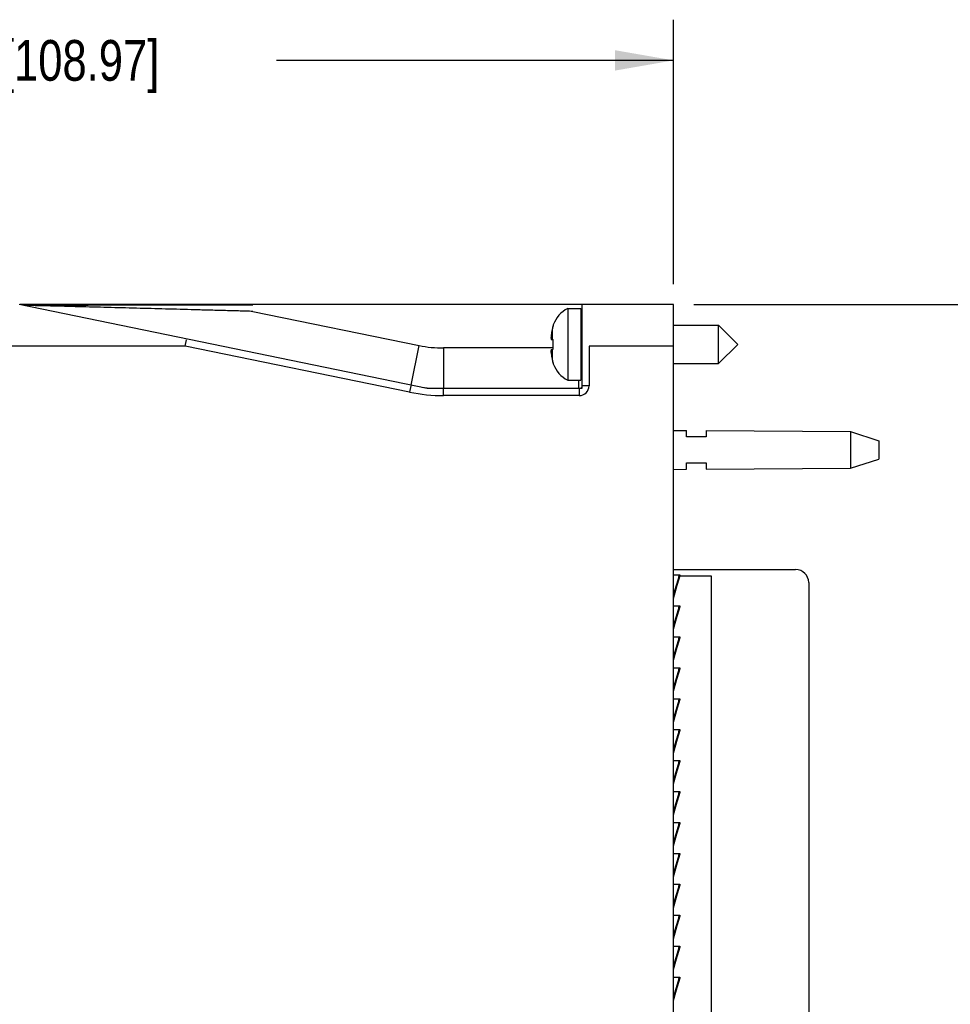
# Model space of a CAD drawing. Header units: inches. Extents: x 0 to 22, y 0 to 17.
# Tile 19 of 41: x 9.8 to 12.7, y 9.4 to 12.5. Entities that reach past the tile are written whole.
import ezdxf

# ---------------------------------------------------------------- set-up
doc = ezdxf.new("R2010")
doc.units = ezdxf.units.IN
doc.header["$LTSCALE"] = 1.21
doc.header["$MEASUREMENT"] = 0
doc.layers.get('0').update_dxf_attribs({"linetype": 'CONTINUOUS'})
doc.layers.add('DIMENSIONS', color=7, linetype='CONTINUOUS')
doc.styles.get("Standard").update_dxf_attribs({"font": 'txt', "width": 0.8})
doc.dimstyles.new('DIMSTYLE_2', dxfattribs={"dimtxt": 0.125, "dimasz": 0.18, "dimexe": 0.18, "dimexo": 0.0625, "dimgap": 0.09, "dimtad": 0, "dimtih": 1, "dimtoh": 1, "dimdec": 3, "dimzin": 4, "dimdsep": 46, "dimtxsty": 'STANDARD', "dimblk": '_FILLED', "dimblk1": '_FILLED', "dimblk2": '_FILLED', "dimcen": 0.09, "dimadec": 0, "dimazin": 0, "dimtp": 0.01, "dimtm": 0.01, "dimtfac": 1, "dimtdec": 3, "dimtofl": 0, "dimtmove": 0, "dimatfit": 3, "dimldrblk": '_FILLED', "dimfxl": 1, "dimtolj": 1, "dimtzin": 4, "dimarcsym": 0})

# ---------------------------------------------------------------- blocks, each defined once
blk = doc.blocks.new('_FILLED')
at = {"color": 0, "linetype": 'BYBLOCK'}
blk.add_solid([(0, 0), (-1, 0.174), (-1, -0.174)], dxfattribs=at)
blk = doc.blocks.new('*D11')
at = {"layer": 'DIMENSIONS', "color": 2, "linetype": 'CONTINUOUS'}
for p, q in [((7.515, 10.67), (7.515, 12.4712)), ((11.805, 11.6587), (11.805, 12.4712)), ((7.515, 12.3462), (8.735, 12.3462)), ((11.805, 12.3462), (10.585, 12.3462))]:
    blk.add_line(p, q, dxfattribs=at)
at = {"layer": 'DIMENSIONS', "color": 2, "linetype": 'CONTINUOUS', "xscale": 0.18, "yscale": 0.18, "zscale": 0.18, "rotation": 180}
blk.add_blockref('_FILLED', (7.515, 12.3462), dxfattribs=at)
at = {"layer": 'DIMENSIONS', "color": 2, "linetype": 'CONTINUOUS', "xscale": 0.18, "yscale": 0.18, "zscale": 0.18}
blk.add_blockref('_FILLED', (11.805, 12.3462), dxfattribs=at)
at = {"layer": 'DIMENSIONS', "color": 2, "linetype": 'CONTINUOUS', "insert": (9.66, 12.4087), "char_height": 0.125, "width": 1.725, "attachment_point": 2, "line_spacing_factor": 0.9}
blk.add_mtext('2X 4.290{\\Ftxt.shx;\\W1.000000;\\H0.125000; }[108.97]', dxfattribs=at)
blk = doc.blocks.new('*D13')
at = {"layer": 'DIMENSIONS', "color": 2, "linetype": 'CONTINUOUS'}
for p, q in [((11.8675, 11.5962), (13.56, 11.5962)), ((13.435, 11.5962), (13.435, 9.1882)), ((13.435, 6.5302), (13.435, 8.9382)), ((11.8675, 6.5302), (13.56, 6.5302))]:
    blk.add_line(p, q, dxfattribs=at)
at = {"layer": 'DIMENSIONS', "color": 2, "linetype": 'CONTINUOUS', "xscale": 0.18, "yscale": 0.18, "zscale": 0.18}
for p, rotation in [((13.435, 11.5962), 90), ((13.435, 6.5302), 270)]:
    blk.add_blockref('_FILLED', p, dxfattribs=dict(at, rotation=rotation))
at = {"layer": 'DIMENSIONS', "color": 2, "linetype": 'CONTINUOUS', "insert": (13.435, 9.1257), "char_height": 0.125, "width": 1.425, "attachment_point": 2, "line_spacing_factor": 0.9}
blk.add_mtext('5.066{\\Ftxt.shx;\\W1.000000;\\H0.125000; }[128.68]', dxfattribs=at)

msp = doc.modelspace()

# ---------------------------------------------------------------- linework, layer by layer
at = {"color": 6, "linetype": 'CONTINUOUS'}
for p, q in [((11.048, 11.3392), (9.795, 11.5962)), ((11.805, 11.5962), (9.7973, 11.5962)), ((11.523, 11.5962), (11.523, 11.3392)), ((11.805, 11.469), (11.805, 11.5962)), ((11.523, 11.3392), (11.048, 11.3392)), ((11.805, 10.7662), (11.8245, 10.7662)), ((11.8223, 10.7639), (11.805, 10.7069)), ((11.8214, 10.7608), (11.8223, 10.7639)), ((11.8227, 10.7662), (11.8223, 10.7646)), ((11.8223, 10.7639), (11.8242, 10.7633)), ((11.8225, 10.7645), (11.8226, 10.7656)), ((11.8242, 10.7633), (11.805, 10.7)), ((11.805, 10.6712), (11.8245, 10.6712)), ((11.8223, 10.6689), (11.805, 10.6119)), ((11.8242, 10.6683), (11.805, 10.605)), ((11.8214, 10.6658), (11.8223, 10.6689)), ((11.8227, 10.6712), (11.8223, 10.6696)), ((11.8223, 10.6689), (11.8242, 10.6683)), ((11.8225, 10.6695), (11.8226, 10.6706)), ((11.805, 10.5762), (11.8245, 10.5762)), ((11.8223, 10.5739), (11.805, 10.5169)), ((11.8242, 10.5733), (11.805, 10.51)), ((11.8214, 10.5708), (11.8223, 10.5739)), ((11.8227, 10.5762), (11.8223, 10.5746)), ((11.8223, 10.5739), (11.8242, 10.5733)), ((11.8225, 10.5745), (11.8226, 10.5756)), ((11.805, 10.4812), (11.8245, 10.4812)), ((11.8223, 10.4789), (11.805, 10.4219)), ((11.8242, 10.4783), (11.805, 10.415)), ((11.8214, 10.4758), (11.8223, 10.4789)), ((11.8227, 10.4812), (11.8223, 10.4796)), ((11.8223, 10.4789), (11.8242, 10.4783)), ((11.8226, 10.4806), (11.8225, 10.4795)), ((11.805, 10.3862), (11.8245, 10.3862)), ((11.8223, 10.3839), (11.805, 10.3269)), ((11.8242, 10.3833), (11.805, 10.32)), ((11.8214, 10.3808), (11.8223, 10.3839)), ((11.8227, 10.3862), (11.8223, 10.3846)), ((11.8223, 10.3839), (11.8242, 10.3833)), ((11.8226, 10.3856), (11.8225, 10.3845)), ((11.805, 10.2912), (11.8245, 10.2912)), ((11.8223, 10.2889), (11.805, 10.2319)), ((11.8242, 10.2883), (11.805, 10.225)), ((11.8214, 10.2858), (11.8223, 10.2889)), ((11.8227, 10.2912), (11.8223, 10.2896)), ((11.8223, 10.2889), (11.8242, 10.2883)), ((11.8226, 10.2906), (11.8225, 10.2895)), ((11.805, 10.1962), (11.8245, 10.1962)), ((11.8223, 10.1939), (11.805, 10.1369)), ((11.8242, 10.1933), (11.805, 10.13)), ((11.8214, 10.1908), (11.8223, 10.1939)), ((11.8227, 10.1962), (11.8223, 10.1946)), ((11.8223, 10.1939), (11.8242, 10.1933)), ((11.8225, 10.1945), (11.8226, 10.1956)), ((11.805, 10.1012), (11.8245, 10.1012)), ((11.8223, 10.0989), (11.805, 10.0419)), ((11.8242, 10.0983), (11.805, 10.035)), ((11.8214, 10.0958), (11.8223, 10.0989)), ((11.8227, 10.1012), (11.8223, 10.0996)), ((11.8223, 10.0989), (11.8242, 10.0983)), ((11.8225, 10.0995), (11.8226, 10.1006)), ((11.805, 10.0062), (11.8245, 10.0062)), ((11.8223, 10.0039), (11.805, 9.9469)), ((11.8242, 10.0033), (11.805, 9.94)), ((11.8214, 10.0008), (11.8223, 10.0039)), ((11.8227, 10.0062), (11.8223, 10.0046)), ((11.8223, 10.0039), (11.8242, 10.0033)), ((11.8225, 10.0045), (11.8226, 10.0056)), ((11.805, 9.9112), (11.8245, 9.9112)), ((11.8223, 9.9089), (11.805, 9.8519)), ((11.8242, 9.9083), (11.805, 9.845)), ((11.8214, 9.9058), (11.8223, 9.9089)), ((11.8227, 9.9112), (11.8223, 9.9096)), ((11.8223, 9.9089), (11.8242, 9.9083)), ((11.8225, 9.9095), (11.8226, 9.9106)), ((11.805, 9.8162), (11.8245, 9.8162)), ((11.8223, 9.8139), (11.805, 9.7569)), ((11.8242, 9.8133), (11.805, 9.75)), ((11.8214, 9.8108), (11.8223, 9.8139)), ((11.8227, 9.8162), (11.8223, 9.8146)), ((11.8223, 9.8139), (11.8242, 9.8133)), ((11.8226, 9.8156), (11.8225, 9.8145)), ((11.805, 9.7212), (11.8245, 9.7212)), ((11.8223, 9.7189), (11.805, 9.6619)), ((11.8242, 9.7183), (11.805, 9.655)), ((11.8214, 9.7158), (11.8223, 9.7189)), ((11.8227, 9.7212), (11.8223, 9.7196)), ((11.8223, 9.7189), (11.8242, 9.7183)), ((11.8225, 9.7195), (11.8226, 9.7206)), ((11.805, 9.6262), (11.8245, 9.6262)), ((11.8223, 9.6239), (11.805, 9.5669)), ((11.8242, 9.6233), (11.805, 9.56)), ((11.8214, 9.6208), (11.8223, 9.6239)), ((11.8227, 9.6262), (11.8223, 9.6246)), ((11.8223, 9.6239), (11.8242, 9.6233)), ((11.8225, 9.6245), (11.8226, 9.6256)), ((11.805, 9.5312), (11.8245, 9.5312)), ((11.8223, 9.5289), (11.805, 9.4719)), ((11.8242, 9.5283), (11.805, 9.465)), ((11.8214, 9.5258), (11.8223, 9.5289)), ((11.8227, 9.5312), (11.8223, 9.5296)), ((11.8223, 9.5289), (11.8242, 9.5283)), ((11.8225, 9.5295), (11.8226, 9.5306))]:
    msp.add_line(p, q, dxfattribs=at)
at = {"color": 7, "linetype": 'CONTINUOUS'}
for p, q in [((11.4797, 11.5844), (11.4797, 11.3639)), ((11.4797, 11.5844), (11.52, 11.5844)), ((11.52, 11.5844), (11.52, 11.3639)), ((11.4353, 11.5343), (11.4353, 11.5325)), ((11.805, 11.5332), (11.9432, 11.5332)), ((11.9432, 11.4151), (11.9432, 11.5332)), ((11.9432, 11.5332), (12.0023, 11.4742)), ((11.4289, 11.4895), (11.4353, 11.4887)), ((11.4289, 11.4589), (11.4353, 11.4597)), ((11.4353, 11.4597), (11.4353, 11.4887)), ((11.805, 6.6574), (11.805, 11.469)), ((11.9432, 11.4151), (12.0023, 11.4742)), ((11.4353, 11.4159), (11.4353, 11.4141)), ((11.805, 11.4151), (11.9432, 11.4151)), ((11.4797, 11.3639), (11.52, 11.3639)), ((11.5135, 11.3623), (11.5135, 11.3636)), ((11.805, 11.2102), (11.845, 11.2099)), ((11.845, 11.1902), (11.845, 11.2099)), ((11.905, 11.1902), (11.845, 11.1902)), ((11.905, 11.2095), (12.3489, 11.2062)), ((11.905, 11.2094), (11.905, 11.1902)), ((12.3489, 11.2062), (12.3489, 11.0942)), ((12.3489, 11.2062), (12.435, 11.1782)), ((12.435, 11.1782), (12.435, 11.1222)), ((11.845, 11.0905), (11.845, 11.1102)), ((11.845, 11.1102), (11.905, 11.1102)), ((11.905, 11.1102), (11.905, 11.0909)), ((12.3489, 11.0942), (12.435, 11.1222)), ((11.805, 11.0902), (11.845, 11.0905)), ((11.905, 11.0909), (12.3489, 11.0942)), ((11.805, 10.7827), (12.18, 10.7827)), ((11.805, 10.6943), (11.8244, 10.764)), ((11.8245, 10.7662), (11.8239, 10.7641)), ((11.8244, 10.764), (11.8245, 10.7652)), ((11.8244, 10.764), (11.8244, 10.7643)), ((11.8245, 10.7651), (11.8245, 10.7655)), ((11.8245, 10.7637), (11.92, 10.7637)), ((11.92, 10.7637), (11.92, 7.3637)), ((12.22, 10.7427), (12.22, 9.2304)), ((11.805, 10.5993), (11.8244, 10.669)), ((11.8245, 10.6712), (11.8239, 10.6691)), ((11.8244, 10.669), (11.8245, 10.6702)), ((11.8244, 10.669), (11.8244, 10.6693)), ((11.8245, 10.6701), (11.8245, 10.6705)), ((11.805, 10.5043), (11.8244, 10.574)), ((11.8245, 10.5762), (11.8239, 10.5741)), ((11.8244, 10.574), (11.8245, 10.5752)), ((11.8244, 10.574), (11.8244, 10.5743)), ((11.8245, 10.5751), (11.8245, 10.5755)), ((11.805, 10.4093), (11.8244, 10.479)), ((11.8245, 10.4812), (11.8239, 10.4791)), ((11.8244, 10.479), (11.8245, 10.4802)), ((11.8244, 10.479), (11.8244, 10.4793)), ((11.8245, 10.4801), (11.8245, 10.4805)), ((11.805, 10.3143), (11.8244, 10.384)), ((11.8245, 10.3862), (11.8239, 10.3841)), ((11.8244, 10.384), (11.8245, 10.3852)), ((11.8244, 10.384), (11.8244, 10.3843)), ((11.8245, 10.3851), (11.8245, 10.3855)), ((11.805, 10.2193), (11.8244, 10.289)), ((11.8245, 10.2912), (11.8239, 10.2891)), ((11.8244, 10.289), (11.8245, 10.2902)), ((11.8244, 10.289), (11.8244, 10.2893)), ((11.8245, 10.2901), (11.8245, 10.2905)), ((11.805, 10.1243), (11.8244, 10.194)), ((11.8245, 10.1962), (11.8239, 10.1941)), ((11.8244, 10.194), (11.8245, 10.1952)), ((11.8244, 10.194), (11.8244, 10.1943)), ((11.8245, 10.1951), (11.8245, 10.1955)), ((11.805, 10.0293), (11.8244, 10.099)), ((11.8245, 10.1012), (11.8239, 10.0991)), ((11.8244, 10.099), (11.8245, 10.1002)), ((11.8244, 10.099), (11.8244, 10.0993)), ((11.8245, 10.1001), (11.8245, 10.1005)), ((11.805, 9.9343), (11.8244, 10.004)), ((11.8245, 10.0062), (11.8239, 10.0041)), ((11.8244, 10.004), (11.8245, 10.0052)), ((11.8244, 10.004), (11.8244, 10.0043)), ((11.8245, 10.0051), (11.8245, 10.0055)), ((11.805, 9.8393), (11.8244, 9.909)), ((11.8245, 9.9112), (11.8239, 9.9091)), ((11.8244, 9.909), (11.8245, 9.9102)), ((11.8244, 9.909), (11.8244, 9.9093)), ((11.8245, 9.9101), (11.8245, 9.9105)), ((11.805, 9.7443), (11.8244, 9.814)), ((11.8245, 9.8162), (11.8239, 9.8141)), ((11.8244, 9.814), (11.8245, 9.8152)), ((11.8244, 9.814), (11.8244, 9.8143)), ((11.8245, 9.8151), (11.8245, 9.8155)), ((11.805, 9.6493), (11.8244, 9.719)), ((11.8245, 9.7212), (11.8239, 9.7191)), ((11.8244, 9.719), (11.8245, 9.7202)), ((11.8244, 9.719), (11.8244, 9.7193)), ((11.8245, 9.7201), (11.8245, 9.7205)), ((11.805, 9.5543), (11.8244, 9.624)), ((11.8245, 9.6262), (11.8239, 9.6241)), ((11.8244, 9.624), (11.8245, 9.6252)), ((11.8244, 9.624), (11.8244, 9.6243)), ((11.8245, 9.6251), (11.8245, 9.6255)), ((11.805, 9.4593), (11.8244, 9.529)), ((11.8245, 9.5312), (11.8239, 9.5291)), ((11.8244, 9.529), (11.8245, 9.5302)), ((11.8244, 9.529), (11.8244, 9.5293)), ((11.8245, 9.5301), (11.8245, 9.5305))]:
    msp.add_line(p, q, dxfattribs=at)
at = {"color": 9, "linetype": 'CONTINUOUS'}
for p, q in [((10.5129, 11.5754), (11.0233, 11.4707)), ((11.5231, 11.5752), (11.5202, 11.5754)), ((11.4318, 11.5201), (11.4318, 11.4891)), ((10.3047, 11.469), (7.8082, 11.469)), ((10.3047, 11.469), (10.3087, 11.4885)), ((10.9941, 11.3276), (10.3047, 11.469)), ((10.9984, 11.3494), (11.0233, 11.4707)), ((11.0986, 11.4631), (11.0986, 11.3392)), ((11.4353, 11.4631), (11.0986, 11.4631)), ((11.4318, 11.4593), (11.4318, 11.4282)), ((11.5452, 11.469), (11.5452, 11.347)), ((11.805, 11.469), (11.5452, 11.469)), ((10.9981, 11.3472), (10.9941, 11.3276)), ((11.5452, 11.347), (11.5252, 11.347)), ((11.0985, 11.317), (11.0985, 11.337)), ((11.5152, 11.317), (11.0985, 11.317)), ((11.5152, 11.337), (11.5152, 11.317))]:
    msp.add_line(p, q, dxfattribs=at)
at = {"color": 7, "linetype": 'CONTINUOUS'}
for centre, radius, start, end in [((11.5228, 11.5017), 0.0933, 117.5225, 159.5639), ((11.6447, 11.4742), 0.2178, 167.8219, 172.3461), ((11.5278, 11.4994), 0.0982, 160.337, 167.8353), ((11.5282, 11.4993), 0.0986, 162.8998, 167.8288), ((11.5269, 11.4997), 0.0972, 160.3163, 162.891), ((11.5899, 11.4881), 0.1617, 174.6484, 177.7263), ((11.4843, 11.4984), 0.0561, 183.9197, 189.1173), ((11.485, 11.4499), 0.0568, 170.9057, 174.3345), ((11.4837, 11.4501), 0.0556, 174.3453, 176.0868), ((11.5899, 11.4603), 0.1618, 182.274, 184.3254), ((11.5897, 11.4602), 0.1615, 184.3258, 185.3527), ((11.6447, 11.4742), 0.2178, 187.6539, 192.1781), ((11.5282, 11.449), 0.0986, 192.1712, 197.1002), ((11.5278, 11.4489), 0.0982, 192.1647, 199.663), ((11.5269, 11.4486), 0.0972, 197.109, 199.6837), ((11.5228, 11.4467), 0.0933, 200.4361, 242.4775), ((11.0987, 11.8382), 0.5001, 262.2729, 266.1358), ((11.8174, 10.7655), 0.00715, 342.6696, 350.1827), ((11.8171, 10.7655), 0.00746, 350.1936, 357.7802), ((11.8167, 10.7655), 0.0078, 357.7828, 4.884), ((12.18, 10.7427), 0.04, 0, 90), ((11.8174, 10.6705), 0.00715, 342.6696, 350.1827), ((11.8171, 10.6705), 0.00746, 350.1936, 357.7802), ((11.8167, 10.6705), 0.0078, 357.7828, 4.884), ((11.8174, 10.5755), 0.00715, 342.6696, 350.1827), ((11.8171, 10.5755), 0.00746, 350.1936, 357.7802), ((11.8167, 10.5755), 0.0078, 357.7828, 4.884), ((11.8174, 10.4805), 0.00715, 342.6696, 350.1827), ((11.8171, 10.4805), 0.00746, 350.1936, 357.7802), ((11.8167, 10.4805), 0.0078, 357.7828, 4.884), ((11.8174, 10.3855), 0.00715, 342.6696, 350.1827), ((11.8171, 10.3855), 0.00746, 350.1936, 357.7802), ((11.8167, 10.3855), 0.0078, 357.7828, 4.884), ((11.8174, 10.2905), 0.00715, 342.6696, 350.1827), ((11.8171, 10.2905), 0.00746, 350.1936, 357.7802), ((11.8167, 10.2905), 0.0078, 357.7828, 4.884), ((11.8174, 10.1955), 0.00715, 342.6696, 350.1827), ((11.8171, 10.1955), 0.00746, 350.1936, 357.7802), ((11.8167, 10.1955), 0.0078, 357.7828, 4.884), ((11.8174, 10.1005), 0.00715, 342.6696, 350.1827), ((11.8171, 10.1005), 0.00746, 350.1936, 357.7802), ((11.8167, 10.1005), 0.0078, 357.7828, 4.884), ((11.8174, 10.0055), 0.00715, 342.6696, 350.1827), ((11.8171, 10.0055), 0.00746, 350.1936, 357.7802), ((11.8167, 10.0055), 0.0078, 357.7828, 4.884), ((11.8174, 9.9105), 0.00715, 342.6696, 350.1827), ((11.8171, 9.9105), 0.00746, 350.1936, 357.7802), ((11.8167, 9.9105), 0.0078, 357.7828, 4.884), ((11.8174, 9.8155), 0.00715, 342.6696, 350.1827), ((11.8171, 9.8155), 0.00746, 350.1936, 357.7802), ((11.8167, 9.8155), 0.0078, 357.7828, 4.884), ((11.8174, 9.7205), 0.00715, 342.6696, 350.1827), ((11.8171, 9.7205), 0.00746, 350.1936, 357.7802), ((11.8167, 9.7205), 0.0078, 357.7828, 4.884), ((11.8174, 9.6255), 0.00715, 342.6696, 350.1827), ((11.8171, 9.6255), 0.00746, 350.1936, 357.7802), ((11.8167, 9.6255), 0.0078, 357.7828, 4.884), ((11.8174, 9.5305), 0.00715, 342.6696, 350.1827), ((11.8171, 9.5305), 0.00746, 350.1936, 357.7802), ((11.8167, 9.5305), 0.0078, 357.7828, 4.884)]:
    msp.add_arc(centre, radius, start, end, dxfattribs=at)
at = {"color": 9, "linetype": 'CONTINUOUS'}
for centre, radius, start, end in [((11.0986, 11.8381), 0.375, 258.4089, 270.0001), ((11.5152, 11.347), 0.03, 269.9991, 0.0009), ((11.5141, 11.3481), 0.00996, 299.946, 330.054), ((11.0985, 11.8369), 0.52, 258.4088, 270.0002)]:
    msp.add_arc(centre, radius, start, end, dxfattribs=at)
for points, knots in [([(9.8089, 11.5944), (9.8146, 11.5945), (9.8269, 11.5945), (9.8529, 11.5947), (9.8875, 11.5948), (9.9303, 11.5949), (9.974, 11.595), (10.0182, 11.5951), (10.0776, 11.5952), (10.1522, 11.5953), (10.2421, 11.5954), (10.3624, 11.5954), (10.4526, 11.5954), (10.5129, 11.5954)], [0, 0, 0, 0, 0.024419, 0.052014, 0.110957, 0.172107, 0.234314, 0.297131, 0.360342, 0.487501, 0.615256, 0.743349, 1, 1, 1, 1]), ([(10.5129, 11.5754), (10.4979, 11.5759), (10.4681, 11.5767), (10.4233, 11.5779), (10.3785, 11.5791), (10.3189, 11.5807), (10.2444, 11.5827), (10.1552, 11.5851), (10.081, 11.587), (10.0219, 11.5885), (9.9779, 11.5897), (9.9342, 11.5908), (9.8912, 11.5919), (9.8562, 11.5927), (9.8297, 11.5933), (9.8172, 11.5936), (9.8113, 11.5937)], [0, 0, 0, 0, 0.063844, 0.127681, 0.191502, 0.255298, 0.382774, 0.509999, 0.636779, 0.699894, 0.762713, 0.825069, 0.886613, 0.946406, 0.974726, 1, 1, 1, 1])]:
    msp.add_open_spline(points, degree=3, knots=knots, dxfattribs=at)
at = {"color": 7, "linetype": 'CONTINUOUS'}
msp.add_open_spline([(11.514, 11.3383), (11.514, 11.3385), (11.514, 11.3387), (11.5139, 11.3395), (11.5139, 11.3409), (11.5138, 11.343), (11.5137, 11.3458), (11.5137, 11.3491), (11.5136, 11.3547), (11.5135, 11.3592), (11.5135, 11.3623)], degree=3, knots=[0, 0, 0, 0, 0.014851, 0.036288, 0.098795, 0.187243, 0.301317, 0.440483, 0.603897, 1, 1, 1, 1], dxfattribs=at)

# ---------------------------------------------------------------- dimensions: what is measured, and where the dimension line sits
at = {"layer": 'DIMENSIONS', "color": 2, "linetype": 'CONTINUOUS'}
dim = msp.add_linear_dim(base=(7.515, 12.3462), p1=(11.805, 11.6587), p2=(7.515, 10.67), angle=180, text='2X <>', dimstyle='DIMSTYLE_2', dxfattribs=at)
dim.commit()
dim.dimension.update_dxf_attribs({"geometry": '*D11', "text_midpoint": (9.56, 12.3462), "dimtype": 160})
dim = msp.add_linear_dim(base=(13.435, 6.5302), p1=(11.8675, 11.5962), p2=(11.8675, 6.5302), angle=270, dimstyle='DIMSTYLE_2', dxfattribs=at)
dim.commit()
dim.dimension.update_dxf_attribs({"geometry": '*D13', "text_midpoint": (13.285, 9.0632), "dimtype": 160})

doc.saveas('drawing.dxf')
